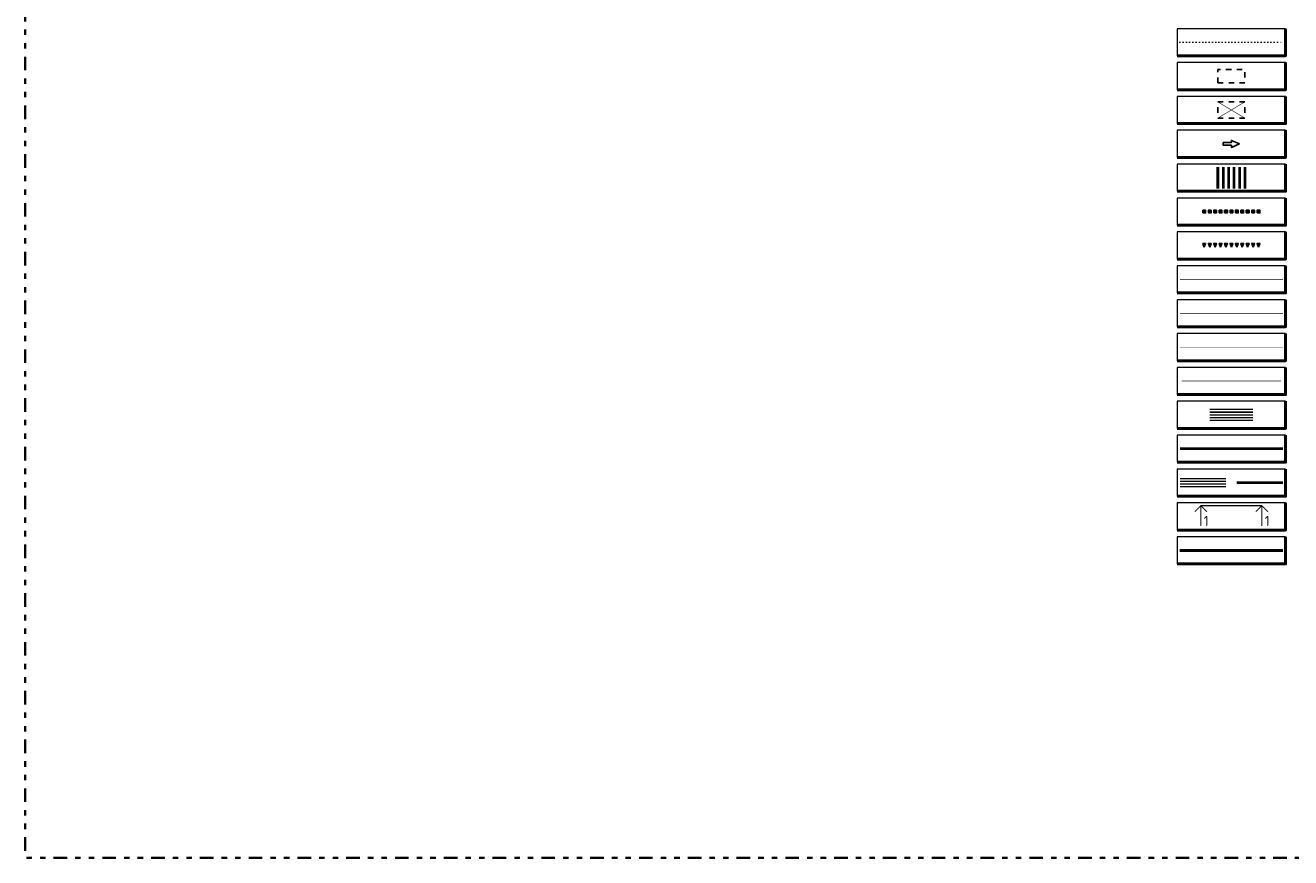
# Model space of a CAD drawing. Header units: metres. Extents: x 90794 to 91984, y 464666 to 465269.
# Tile 40 of 81: x 91469 to 91702, y 464666 to 464820. Entities that reach past the tile are written whole.
import ezdxf
from ezdxf.enums import TextEntityAlignment as Align

# ---------------------------------------------------------------- set-up
doc = ezdxf.new("R2010")
doc.units = ezdxf.units.M
for name, pattern in [('AL-TEKENBLADGRENS', [11.5, 2.5, -1.5, 1, -1.5, 1, -1.5, 2.5]), ('NLCS-HIDDEN', [4, 2, -2]), ('VH-PARKEREN', [2, 1, -1]), ('VW-1-1_STREEP', [2, 1, -1]), ('VW-30-270_STREEP', [3, 0.3, -2.7]), ('VW-5050_STREEP', [1, 0.5, -0.5]), ('XX-CENTER', [8, 5, -1, 1, -1]), ('XX-DOT-KLEIN', [0.5, 0, -0.5])]:
    doc.linetypes.add(name, pattern=pattern)
for name, color, linetype, lineweight in [('N-OI-KL-OVERIG_MANTELBUIS-G', 8, 'Continuous', 100), ('N-WE-KG-WERKGRENS-G', 10, 'XX-WERKGRENS_CIRCEL', 50), ('N-WE-OG-WEG_RIJRICHTING-S', 7, 'Continuous', 25), ('N-WE-VH-KANTVERHARDING_PARKEERVAK-G', 6, 'VH-PARKEREN', 25), ('N-WE-VW-VERKANTING-G', 80, 'XX-DOT-KLEIN', 18), ('X-XX-AL-LEGENDA-G', 7, 'Continuous', 18), ('X-XX-AL-TEKENBLADGRENS-G', 7, 'AL-TEKENBLADGRENS', 35), ('X-XX-AL-VERWIJZING_DOORSNEDE-S', 7, 'Continuous', 25)]:
    doc.layers.add(name, color=color, linetype=linetype, lineweight=lineweight)
for name, color, linetype, lineweight, true_color in [('N-WE-KL-ET_LS_OV_MANTELBUIS-G', 190, 'Continuous', 35, 0x7f00ff), ('N-WE-VW-MARKERING_DWARS_DRIEHOEK-S', 7, 'Continuous', 25, 0xfcfcfc), ('N-WE-VW-MARKERING_DWARS_OVERSTEEK-S', 7, 'Continuous', 25, 0xfcfcfc), ('N-WE-VW-MARKERING_DWARS_OVERSTEEK_KANALISATIESTREEP50_010-G', 7, 'VW-5050_STREEP', 13, 0xfcfcfc), ('N-WE-VW-MARKERING_DWARS_OVERSTEEK_VOETGANGERS-G', 7, 'Continuous', 35, 0xfcfcfc), ('N-WE-VW-MARKERING_LANGS_STREEP_11_010-G', 7, 'VW-1-1_STREEP', 13, 0xfcfcfc), ('N-WE-VW-MARKERING_LANGS_STREEP_30270-G', 7, 'VW-30-270_STREEP', 13, 0xfcfcfc), ('N-WE-VW-MARKERING_LANGS_STREEP_DOORGETROKKEN_010-G', 7, 'Continuous', 13, 0xfcfcfc)]:
    doc.layers.add(name, color=color, linetype=linetype, lineweight=lineweight, true_color=true_color)
for name, color, linetype, lineweight, true_color, transparency in [('N-WE-KL-TRACE_DATA-G', 7, 'NLCS-HIDDEN', 35, 0x006600, 0.5), ('N-WE-KL-TRACE_ET_OV_GROEP1-G', 1, 'NLCS-HIDDEN', 35, 0xff0000, 0.5), ('N-WE-KL-TRACE_ET_OV_GROEP2-G', 5, 'NLCS-HIDDEN', 35, 0x0000ff, 0.5), ('N-WE-KL-TRACE_ET_SLAGBOOM-G', 7, 'NLCS-HIDDEN', 35, 0xcc9900, 0.5), ('T-WE-KL-TRACE_ET-G', 6, 'NLCS-HIDDEN', 35, 0xff00ff, 0.5)]:
    doc.layers.add(name, color=color, linetype=linetype, lineweight=lineweight, true_color=true_color, transparency=transparency)
doc.layers.get('0').freeze()
doc.styles.add('NLCS-ISO', font='NLCS-ISO.ttf')
doc.linetypes.add('XX-WERKGRENS_CIRCEL', pattern='A,10,-2.5,[69,NLCS.SHX,S=1,R=0,X=0,Y=0],-2.5', length=15)

# ---------------------------------------------------------------- blocks, each defined once
blk = doc.blocks.new('SRO-RIJRICHTING-SO')
blk.add_lwpolyline([(3, 0), (1.5, -0.65), (1.5, -0.25), (0, -0.25), (0, 0.25), (1.5, 0.25), (1.5, 0.65)], close=True)

msp = doc.modelspace()

# ---------------------------------------------------------------- hatches: boundary and pattern name
at = {"layer": 'N-WE-VW-MARKERING_DWARS_DRIEHOEK-S'}
for points in [[(91686.719, 464779.774), (91686.219, 464779.774), (91686.469, 464779.074)], [(91687.719, 464779.774), (91687.219, 464779.774), (91687.469, 464779.074)], [(91688.719, 464779.774), (91688.219, 464779.774), (91688.469, 464779.074)], [(91689.719, 464779.774), (91689.219, 464779.774), (91689.469, 464779.074)], [(91690.719, 464779.774), (91690.219, 464779.774), (91690.469, 464779.074)], [(91691.719, 464779.774), (91691.219, 464779.774), (91691.469, 464779.074)], [(91692.719, 464779.774), (91692.219, 464779.774), (91692.469, 464779.074)], [(91693.719, 464779.774), (91693.219, 464779.774), (91693.469, 464779.074)], [(91694.719, 464779.774), (91694.219, 464779.774), (91694.469, 464779.074)], [(91695.719, 464779.774), (91695.219, 464779.774), (91695.469, 464779.074)], [(91696.719, 464779.774), (91696.219, 464779.774), (91696.469, 464779.074)]]:
    msp.add_hatch(color=7, dxfattribs=at).paths.add_polyline_path(points)

# ---------------------------------------------------------------- linework, layer by layer
at = {"layer": 'N-OI-KL-OVERIG_MANTELBUIS-G', "const_width": 0.25, "flags": 128}
for points in [[(91687.469, 464749.149), (91695.469, 464749.149)], [(91687.469, 464748.649), (91695.469, 464748.649)], [(91687.469, 464748.149), (91695.469, 464748.149)], [(91687.469, 464747.649), (91695.469, 464747.649)], [(91687.469, 464747.149), (91695.469, 464747.149)]]:
    msp.add_lwpolyline(points, dxfattribs=at)
at = {"layer": 'N-WE-KG-WERKGRENS-G', "flags": 128}
msp.add_lwpolyline([(91681.969, 464723.149), (91700.969, 464723.149)], dxfattribs=at)
at = {"layer": 'N-WE-KL-ET_LS_OV_MANTELBUIS-G', "lineweight": 18, "const_width": 0.5, "flags": 128}
msp.add_lwpolyline([(91681.969, 464741.899), (91700.969, 464741.899)], dxfattribs=at)
at = {"layer": 'N-WE-KL-TRACE_DATA-G', "const_width": 0.5, "flags": 128}
msp.add_lwpolyline([(91692.469, 464735.649), (91700.969, 464735.649)], dxfattribs=at)
at = {"layer": 'N-WE-KL-TRACE_ET_OV_GROEP1-G', "transparency": 33554687, "const_width": 0.25, "flags": 128}
msp.add_lwpolyline([(91681.969, 464735.899), (91690.469, 464735.899)], dxfattribs=at)
at = {"layer": 'N-WE-KL-TRACE_ET_OV_GROEP2-G', "transparency": 33554687, "const_width": 0.25, "flags": 128}
msp.add_lwpolyline([(91681.969, 464736.399), (91690.469, 464736.399)], dxfattribs=at)
at = {"layer": 'N-WE-KL-TRACE_ET_SLAGBOOM-G', "transparency": 33554687, "const_width": 0.25}
msp.add_lwpolyline([(91681.969, 464734.899), (91690.469, 464734.899)], dxfattribs=at)
at = {"layer": 'N-WE-VH-KANTVERHARDING_PARKEERVAK-G', "flags": 128}
for points in [[(91688.969, 464809.399), (91693.969, 464809.399), (91693.969, 464811.899), (91688.969, 464811.899)], [(91688.966, 464805.899), (91693.966, 464805.899), (91693.966, 464802.899), (91688.966, 464802.899)]]:
    msp.add_lwpolyline(points, close=True, dxfattribs=at)
at = {"layer": 'N-WE-VW-MARKERING_DWARS_DRIEHOEK-S', "color": 7, "flags": 128}
for points in [[(91686.469, 464779.074), (91686.719, 464779.774), (91686.219, 464779.774)], [(91687.469, 464779.074), (91687.719, 464779.774), (91687.219, 464779.774)], [(91688.469, 464779.074), (91688.719, 464779.774), (91688.219, 464779.774)], [(91689.469, 464779.074), (91689.719, 464779.774), (91689.219, 464779.774)], [(91690.469, 464779.074), (91690.719, 464779.774), (91690.219, 464779.774)], [(91691.469, 464779.074), (91691.719, 464779.774), (91691.219, 464779.774)], [(91692.469, 464779.074), (91692.719, 464779.774), (91692.219, 464779.774)], [(91693.469, 464779.074), (91693.719, 464779.774), (91693.219, 464779.774)], [(91694.469, 464779.074), (91694.719, 464779.774), (91694.219, 464779.774)], [(91695.469, 464779.074), (91695.719, 464779.774), (91695.219, 464779.774)], [(91696.469, 464779.074), (91696.719, 464779.774), (91696.219, 464779.774)]]:
    msp.add_lwpolyline(points, close=True, dxfattribs=at)
at = {"layer": 'N-WE-VW-MARKERING_DWARS_OVERSTEEK-S', "color": 7, "flags": 128}
for points in [[(91686.219, 464785.399), (91686.719, 464785.399), (91686.719, 464785.899), (91686.219, 464785.899)], [(91687.219, 464785.399), (91687.719, 464785.399), (91687.719, 464785.899), (91687.219, 464785.899)], [(91688.219, 464785.399), (91688.719, 464785.399), (91688.719, 464785.899), (91688.219, 464785.899)], [(91689.219, 464785.399), (91689.719, 464785.399), (91689.719, 464785.899), (91689.219, 464785.899)], [(91690.219, 464785.399), (91690.719, 464785.399), (91690.719, 464785.899), (91690.219, 464785.899)], [(91691.219, 464785.399), (91691.719, 464785.399), (91691.719, 464785.899), (91691.219, 464785.899)], [(91692.219, 464785.399), (91692.719, 464785.399), (91692.719, 464785.899), (91692.219, 464785.899)], [(91693.219, 464785.399), (91693.719, 464785.399), (91693.719, 464785.899), (91693.219, 464785.899)], [(91694.219, 464785.399), (91694.719, 464785.399), (91694.719, 464785.899), (91694.219, 464785.899)], [(91695.219, 464785.399), (91695.719, 464785.399), (91695.719, 464785.899), (91695.219, 464785.899)], [(91696.219, 464785.399), (91696.719, 464785.399), (91696.719, 464785.899), (91696.219, 464785.899)]]:
    msp.add_lwpolyline(points, close=True, dxfattribs=at)
at = {"layer": 'N-WE-VW-MARKERING_DWARS_OVERSTEEK-S', "color": 7}
for points in [[(91686.219, 464785.899), (91686.719, 464785.899), (91686.219, 464785.399), (91686.719, 464785.399)], [(91687.219, 464785.899), (91687.719, 464785.899), (91687.219, 464785.399), (91687.719, 464785.399)], [(91688.219, 464785.899), (91688.719, 464785.899), (91688.219, 464785.399), (91688.719, 464785.399)], [(91689.219, 464785.899), (91689.719, 464785.899), (91689.219, 464785.399), (91689.719, 464785.399)], [(91690.219, 464785.899), (91690.719, 464785.899), (91690.219, 464785.399), (91690.719, 464785.399)], [(91691.219, 464785.899), (91691.719, 464785.899), (91691.219, 464785.399), (91691.719, 464785.399)], [(91692.219, 464785.899), (91692.719, 464785.899), (91692.219, 464785.399), (91692.719, 464785.399)], [(91693.219, 464785.899), (91693.719, 464785.899), (91693.219, 464785.399), (91693.719, 464785.399)], [(91694.219, 464785.899), (91694.719, 464785.899), (91694.219, 464785.399), (91694.719, 464785.399)], [(91695.219, 464785.899), (91695.719, 464785.899), (91695.219, 464785.399), (91695.719, 464785.399)], [(91696.219, 464785.899), (91696.719, 464785.899), (91696.219, 464785.399), (91696.719, 464785.399)]]:
    msp.add_solid(points, dxfattribs=at)
at = {"layer": 'N-WE-VW-MARKERING_DWARS_OVERSTEEK_KANALISATIESTREEP50_010-G', "color": 7, "ltscale": 2, "const_width": 0.1, "flags": 128}
msp.add_lwpolyline([(91681.969, 464760.649), (91700.969, 464760.649)], dxfattribs=at)
at = {"layer": 'N-WE-VW-MARKERING_DWARS_OVERSTEEK_VOETGANGERS-G', "color": 7, "const_width": 0.5, "flags": 128}
for points in [[(91688.969, 464789.899), (91688.969, 464793.899)], [(91689.969, 464789.899), (91689.969, 464793.899)], [(91690.969, 464789.899), (91690.969, 464793.899)], [(91691.969, 464789.899), (91691.969, 464793.899)], [(91692.969, 464789.899), (91692.969, 464793.899)], [(91693.969, 464789.899), (91693.969, 464793.899)]]:
    msp.add_lwpolyline(points, dxfattribs=at)
at = {"layer": 'N-WE-VW-MARKERING_LANGS_STREEP_11_010-G', "color": 7, "ltscale": 2, "const_width": 0.1, "flags": 128}
msp.add_lwpolyline([(91681.969, 464766.899), (91700.969, 464766.899)], dxfattribs=at)
at = {"layer": 'N-WE-VW-MARKERING_LANGS_STREEP_30270-G', "color": 7, "ltscale": 2, "const_width": 0.1, "flags": 128}
msp.add_lwpolyline([(91682.319, 464754.399), (91700.619, 464754.399)], dxfattribs=at)
at = {"layer": 'N-WE-VW-MARKERING_LANGS_STREEP_DOORGETROKKEN_010-G', "color": 7, "const_width": 0.1, "flags": 128}
for points in [[(91693.966, 464805.899), (91688.97, 464802.898)], [(91688.97, 464805.898), (91693.97, 464802.898)], [(91681.969, 464773.149), (91700.969, 464773.149)]]:
    msp.add_lwpolyline(points, dxfattribs=at)
at = {"layer": 'N-WE-VW-VERKANTING-G'}
msp.add_line((91681.969, 464816.899), (91700.969, 464816.899), dxfattribs=at)
at = {"layer": 'T-WE-KL-TRACE_ET-G', "transparency": 33554687, "const_width": 0.25}
msp.add_lwpolyline([(91681.969, 464735.399), (91690.469, 464735.399)], dxfattribs=at)
at = {"layer": 'X-XX-AL-LEGENDA-G', "lineweight": 50, "flags": 128}
for points in [[(91701.469, 464819.399), (91701.469, 464814.399), (91681.469, 464814.399)], [(91701.469, 464813.149), (91701.469, 464808.149), (91681.469, 464808.149)], [(91701.469, 464806.899), (91701.469, 464801.899), (91681.469, 464801.899)], [(91701.469, 464800.649), (91701.469, 464795.649), (91681.469, 464795.649)], [(91701.469, 464794.399), (91701.469, 464789.399), (91681.469, 464789.399)], [(91701.469, 464788.149), (91701.469, 464783.149), (91681.469, 464783.149)], [(91701.469, 464781.899), (91701.469, 464776.899), (91681.469, 464776.899)], [(91701.469, 464775.649), (91701.469, 464770.649), (91681.469, 464770.649)], [(91701.469, 464769.399), (91701.469, 464764.399), (91681.469, 464764.399)], [(91701.469, 464763.149), (91701.469, 464758.149), (91681.469, 464758.149)], [(91701.469, 464756.899), (91701.469, 464751.899), (91681.469, 464751.899)], [(91701.469, 464750.649), (91701.469, 464745.649), (91681.469, 464745.649)], [(91701.469, 464744.399), (91701.469, 464739.399), (91681.469, 464739.399)], [(91701.469, 464738.149), (91701.469, 464733.149), (91681.469, 464733.149)], [(91701.469, 464731.899), (91701.469, 464726.899), (91681.469, 464726.899)], [(91701.469, 464725.649), (91701.469, 464720.649), (91681.469, 464720.649)]]:
    msp.add_lwpolyline(points, dxfattribs=at)
at = {"layer": 'X-XX-AL-LEGENDA-G', "flags": 128}
for points in [[(91701.469, 464819.399), (91681.469, 464819.399), (91681.469, 464814.399)], [(91701.469, 464813.149), (91681.469, 464813.149), (91681.469, 464808.149)], [(91701.469, 464806.899), (91681.469, 464806.899), (91681.469, 464801.899)], [(91701.469, 464800.649), (91681.469, 464800.649), (91681.469, 464795.649)], [(91701.469, 464794.399), (91681.469, 464794.399), (91681.469, 464789.399)], [(91701.469, 464788.149), (91681.469, 464788.149), (91681.469, 464783.149)], [(91701.469, 464781.899), (91681.469, 464781.899), (91681.469, 464776.899)], [(91701.469, 464775.649), (91681.469, 464775.649), (91681.469, 464770.649)], [(91701.469, 464769.399), (91681.469, 464769.399), (91681.469, 464764.399)], [(91701.469, 464763.149), (91681.469, 464763.149), (91681.469, 464758.149)], [(91701.469, 464756.899), (91681.469, 464756.899), (91681.469, 464751.899)], [(91701.469, 464750.649), (91681.469, 464750.649), (91681.469, 464745.649)], [(91701.469, 464744.399), (91681.469, 464744.399), (91681.469, 464739.399)], [(91701.469, 464738.149), (91681.469, 464738.149), (91681.469, 464733.149)], [(91701.469, 464731.899), (91681.469, 464731.899), (91681.469, 464726.899)], [(91701.469, 464725.649), (91681.469, 464725.649), (91681.469, 464720.649)]]:
    msp.add_lwpolyline(points, dxfattribs=at)
at = {"layer": 'X-XX-AL-TEKENBLADGRENS-G', "flags": 128}
msp.add_lwpolyline([(91468.983, 465121.005), (91970.06, 465121.005), (91970.06, 464666.448), (91468.983, 464666.448)], close=True, dxfattribs=at)
at = {"layer": 'X-XX-AL-VERWIJZING_DOORSNEDE-S', "linetype": 'Continuous', "const_width": 0.188, "flags": 128}
for points in [[(91686.969, 464730.274), (91685.844, 464731.399), (91684.719, 464730.274)], [(91685.844, 464731.399), (91685.844, 464727.649)], [(91698.219, 464730.274), (91697.094, 464731.399), (91695.969, 464730.274)], [(91697.094, 464731.399), (91697.094, 464727.649)]]:
    msp.add_lwpolyline(points, dxfattribs=at)
at = {"layer": 'X-XX-AL-VERWIJZING_DOORSNEDE-S', "linetype": 'XX-CENTER', "const_width": 0.188, "flags": 128}
msp.add_lwpolyline([(91697.094, 464731.399), (91685.844, 464731.399)], dxfattribs=at)

# ---------------------------------------------------------------- block references
at = {"layer": 'N-WE-OG-WEG_RIJRICHTING-S'}
msp.add_blockref('SRO-RIJRICHTING-SO', (91689.969, 464798.149), dxfattribs=at)

# ---------------------------------------------------------------- texts
at = {"layer": 'X-XX-AL-VERWIJZING_DOORSNEDE-S', "linetype": 'Continuous', "style": 'NLCS-ISO'}
for p in [(91686.813, 464729.524), (91698.063, 464729.524)]:
    msp.add_text('1', height=1.875, dxfattribs=at).set_placement(p, align=Align.TOP_CENTER)

doc.saveas('drawing.dxf')
